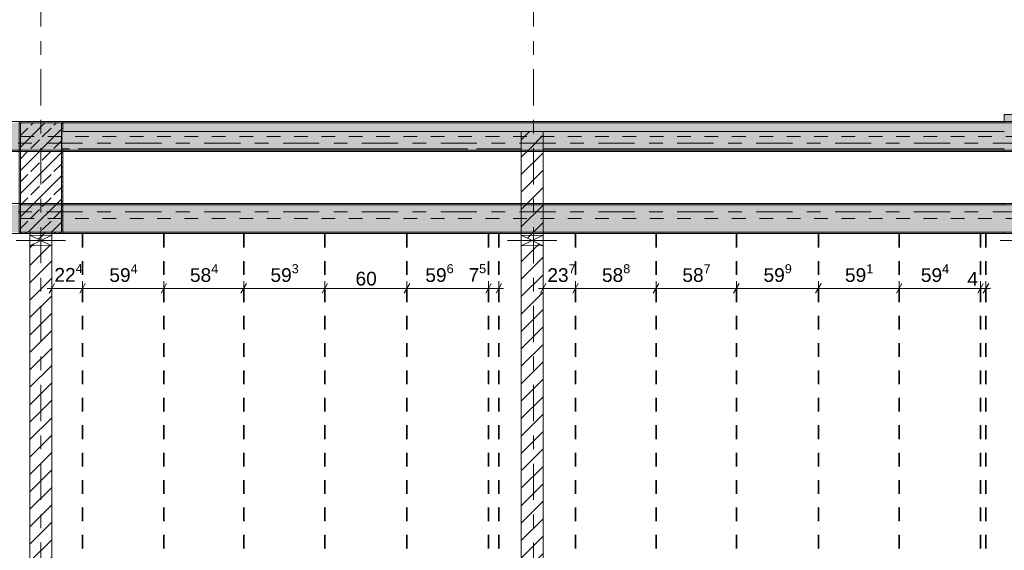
# Model space of a CAD drawing. Header units: metres. Extents: x -3.6 to 84.5, y -11 to 16.8.
# Tile 83 of 225: x 18.4 to 25.6, y 2.9 to 6.8. Entities that reach past the tile are written whole.
import ezdxf

# ---------------------------------------------------------------- set-up
doc = ezdxf.new("R2010")
doc.units = ezdxf.units.M
doc.header["$MEASUREMENT"] = 0
for name, pattern in [('Achse', [0.2, 0.1, -0.05, 0, -0.05]), ('Strichlinie doppelt', [0.546806, 0.264583, -0.105833, 0.070556, -0.105833]), ('Wipeout_Contour', [1, 0, -1])]:
    doc.linetypes.add(name, pattern=pattern)
for name, color, linetype in [('155 - Bemaßung_ Beschriftung.Ausbau - Deckenelemente', 7, 'Continuous'), ('451 - Universal.Achsen Raster', 7, 'Continuous'), ('605 - Struktur.Wand Innen', 7, 'Continuous'), ('607 - Struktur.Stütze', 7, 'Continuous'), ('608 - Struktur.Träger', 7, 'Continuous'), ('Abbruch_605 - Struktur.Wand Innen', 7, 'Continuous'), ('Neubau_605 - Struktur.Wand Innen', 7, 'Continuous')]:
    doc.layers.add(name, color=color, linetype=linetype)
doc.styles.add('ERSTELLTER_STIL_2', font='txt')
doc.linetypes.add('Abbruch 1', pattern='A,0,[1,2022.0244.A_L5A-PL04.08_iB_Deckenelemente 1.OG1.Shx,S=0.001984,R=0,X=0,Y=0],-0.25,0', length=0.25)
doc.dimstyles.new('ERSTELLTER_STIL__1', dxfattribs={"dimtxt": 0.1, "dimasz": 0.0532, "dimexe": 0.18, "dimexo": 0.0625, "dimgap": 0, "dimtad": 1, "dimtih": 1, "dimtoh": 1, "dimzin": 0, "dimdsep": 46, "dimtxsty": 'ERSTELLTER_STIL_2', "dimblk": 'ARROWHEAD_2', "dimblk1": 'ARROWHEAD_2', "dimblk2": 'ARROWHEAD_2', "dimcen": 0.09, "dimse1": 1, "dimse2": 1, "dimclrd": 7, "dimclre": 7, "dimclrt": 7, "dimazin": 0, "dimtfac": 1, "dimtdec": 4, "dimtmove": 0, "dimatfit": 3, "dimfxl": 1, "dimtolj": 1, "dimtzin": 0, "dimarcsym": 0})
doc.dimstyles.new('ERSTELLTER_STIL__2', dxfattribs={"dimtxt": 0.1, "dimasz": 0.0532, "dimexe": 0.18, "dimexo": 0.0625, "dimgap": 0, "dimtad": 1, "dimtih": 1, "dimtoh": 1, "dimzin": 0, "dimdsep": 46, "dimtxsty": 'ERSTELLTER_STIL_2', "dimblk": 'ARROWHEAD_2', "dimblk1": 'ARROWHEAD_2', "dimblk2": 'ARROWHEAD_2', "dimcen": 0.09, "dimse1": 1, "dimse2": 1, "dimclrd": 7, "dimclre": 7, "dimclrt": 7, "dimazin": 0, "dimtfac": 1, "dimtdec": 4, "dimtmove": 2, "dimatfit": 3, "dimfxl": 1, "dimtolj": 1, "dimtzin": 0, "dimarcsym": 0})
pattern_1 = [(45, (0, 0), (-0.08485281, 0.08485281), []), (45, (-0.04243, 0.04243), (-0.08485281, 0.08485281), [0.09, -0.03])]
pattern_2 = [(45, (0, 0), (-0.01767767, 0.01767767), [0, -0.025])]
pattern_3 = [(45, (0, 0), (-0.0636396, 0.0636396), [])]

# ---------------------------------------------------------------- blocks, each defined once
blk = doc.blocks.new('*D245')
at = {"layer": '155 - Bemaßung_ Beschriftung.Ausbau - Deckenelemente', "color": 7, "linetype": 'Continuous', "lineweight": 5}
for p, q in [((18.6302, 4.825), (18.5898, 4.755)), ((18.61, 4.7375), (18.61, 4.8425)), ((18.8542, 4.825), (18.8138, 4.755)), ((18.834, 4.7375), (18.834, 4.8425)), ((18.5758, 4.79), (18.61, 4.79)), ((18.61, 4.79), (18.834, 4.79))]:
    blk.add_line(p, q, dxfattribs=at)
at = {"layer": '155 - Bemaßung_ Beschriftung.Ausbau - Deckenelemente', "color": 7, "lineweight": 5, "insert": (18.6287, 4.81), "char_height": 0.1, "attachment_point": 7, "style": 'ERSTELLTER_STIL_2'}
blk.add_mtext('\\A1;{\\pql;\\fArial|b0|i0|c0|p38;22\\fArial|b0|i0|c0|p38;\\A1{\\H.66x;\\S4^  ;}}', dxfattribs=at)
blk = doc.blocks.new('ARROWHEAD_2')
at = {"color": 0, "linetype": 'Continuous', "lineweight": 0}
for p, q in [((0, 0), (-1, 0)), ((-0.38, -0.66), (0.38, 0.66))]:
    blk.add_line(p, q, dxfattribs=at)
blk = doc.blocks.new('*D246')
at = {"layer": '155 - Bemaßung_ Beschriftung.Ausbau - Deckenelemente', "color": 7, "linetype": 'Continuous', "lineweight": 5}
for p, q in [((18.8542, 4.825), (18.8138, 4.755)), ((18.834, 4.7375), (18.834, 4.8425)), ((19.4482, 4.825), (19.4078, 4.755)), ((19.428, 4.7375), (19.428, 4.8425)), ((18.834, 4.79), (19.428, 4.79))]:
    blk.add_line(p, q, dxfattribs=at)
at = {"layer": '155 - Bemaßung_ Beschriftung.Ausbau - Deckenelemente', "color": 7, "lineweight": 5, "insert": (19.0301, 4.8083), "char_height": 0.1, "attachment_point": 7, "style": 'ERSTELLTER_STIL_2'}
blk.add_mtext('\\A1;{\\pql;\\fArial|b0|i0|c0|p38;59\\fArial|b0|i0|c0|p38;\\A1{\\H.66x;\\S4^  ;}}', dxfattribs=at)
blk = doc.blocks.new('*D247')
at = {"layer": '155 - Bemaßung_ Beschriftung.Ausbau - Deckenelemente', "color": 7, "linetype": 'Continuous', "lineweight": 5}
for p, q in [((19.4482, 4.825), (19.4078, 4.755)), ((19.428, 4.7375), (19.428, 4.8425)), ((20.0322, 4.825), (19.9918, 4.755)), ((20.012, 4.7375), (20.012, 4.8425)), ((19.428, 4.79), (20.012, 4.79))]:
    blk.add_line(p, q, dxfattribs=at)
at = {"layer": '155 - Bemaßung_ Beschriftung.Ausbau - Deckenelemente', "color": 7, "lineweight": 5, "insert": (19.6191, 4.8083), "char_height": 0.1, "attachment_point": 7, "style": 'ERSTELLTER_STIL_2'}
blk.add_mtext('\\A1;{\\pql;\\fArial|b0|i0|c0|p38;58\\fArial|b0|i0|c0|p38;\\A1{\\H.66x;\\S4^  ;}}', dxfattribs=at)
blk = doc.blocks.new('*D248')
at = {"layer": '155 - Bemaßung_ Beschriftung.Ausbau - Deckenelemente', "color": 7, "linetype": 'Continuous', "lineweight": 5}
for p, q in [((20.0322, 4.825), (19.9918, 4.755)), ((20.012, 4.7375), (20.012, 4.8425)), ((20.6252, 4.825), (20.5848, 4.755)), ((20.605, 4.7375), (20.605, 4.8425)), ((20.012, 4.79), (20.605, 4.79))]:
    blk.add_line(p, q, dxfattribs=at)
at = {"layer": '155 - Bemaßung_ Beschriftung.Ausbau - Deckenelemente', "color": 7, "lineweight": 5, "insert": (20.2076, 4.8083), "char_height": 0.1, "attachment_point": 7, "style": 'ERSTELLTER_STIL_2'}
blk.add_mtext('\\A1;{\\pql;\\fArial|b0|i0|c0|p38;59\\fArial|b0|i0|c0|p38;\\A1{\\H.66x;\\S3^  ;}}', dxfattribs=at)
blk = doc.blocks.new('*D249')
at = {"layer": '155 - Bemaßung_ Beschriftung.Ausbau - Deckenelemente', "color": 7, "linetype": 'Continuous', "lineweight": 5}
for p, q in [((20.6252, 4.825), (20.5848, 4.755)), ((20.605, 4.7375), (20.605, 4.8425)), ((21.2252, 4.825), (21.1848, 4.755)), ((21.205, 4.7375), (21.205, 4.8425)), ((20.605, 4.79), (21.205, 4.79))]:
    blk.add_line(p, q, dxfattribs=at)
at = {"layer": '155 - Bemaßung_ Beschriftung.Ausbau - Deckenelemente', "color": 7, "lineweight": 5, "insert": (20.8291, 4.81), "char_height": 0.1, "attachment_point": 7, "style": 'ERSTELLTER_STIL_2'}
blk.add_mtext('\\A1;{\\pql;\\fArial|b0|i0|c0|p38;60}', dxfattribs=at)
blk = doc.blocks.new('*D250')
at = {"layer": '155 - Bemaßung_ Beschriftung.Ausbau - Deckenelemente', "color": 7, "linetype": 'Continuous', "lineweight": 5}
for p, q in [((21.2252, 4.825), (21.1848, 4.755)), ((21.205, 4.7375), (21.205, 4.8425)), ((21.8212, 4.825), (21.7808, 4.755)), ((21.801, 4.7375), (21.801, 4.8425)), ((21.205, 4.79), (21.801, 4.79))]:
    blk.add_line(p, q, dxfattribs=at)
at = {"layer": '155 - Bemaßung_ Beschriftung.Ausbau - Deckenelemente', "color": 7, "lineweight": 5, "char_height": 0.1, "attachment_point": 7, "style": 'ERSTELLTER_STIL_2'}
for s, insert in [('\\A1;{\\pql;\\fArial|b0|i0|c0|p38;59\\fArial|b0|i0|c0|p38;\\A1{\\H.66x;\\S6^  ;}}', (21.3391, 4.8083)), ('\\A1;{\\pql;\\fArial|b0|i0|c0|p38;7\\fArial|b0|i0|c0|p38;\\A1{\\H.66x;\\S5^  ;}}', (21.6548, 4.8089))]:
    blk.add_mtext(s, dxfattribs=dict(at, insert=insert))
blk = doc.blocks.new('*D251')
at = {"layer": '155 - Bemaßung_ Beschriftung.Ausbau - Deckenelemente', "color": 7, "linetype": 'Continuous', "lineweight": 5}
for p, q in [((21.8212, 4.825), (21.7808, 4.755)), ((21.801, 4.7375), (21.801, 4.8425)), ((21.8558, 4.755), (21.8962, 4.825)), ((21.876, 4.7375), (21.876, 4.8425)), ((21.801, 4.79), (21.876, 4.79)), ((21.876, 4.79), (21.9102, 4.79))]:
    blk.add_line(p, q, dxfattribs=at)
blk = doc.blocks.new('*D252')
at = {"layer": '155 - Bemaßung_ Beschriftung.Ausbau - Deckenelemente', "color": 7, "linetype": 'Continuous', "lineweight": 5}
for p, q in [((22.2202, 4.825), (22.1798, 4.755)), ((22.2, 4.7375), (22.2, 4.8425)), ((22.4572, 4.825), (22.4168, 4.755)), ((22.437, 4.7375), (22.437, 4.8425)), ((22.1657, 4.79), (22.2, 4.79)), ((22.2, 4.79), (22.437, 4.79))]:
    blk.add_line(p, q, dxfattribs=at)
at = {"layer": '155 - Bemaßung_ Beschriftung.Ausbau - Deckenelemente', "color": 7, "lineweight": 5, "insert": (22.2307, 4.8083), "char_height": 0.1, "attachment_point": 7, "style": 'ERSTELLTER_STIL_2'}
blk.add_mtext('\\A1;{\\pql;\\fArial|b0|i0|c0|p38;23\\fArial|b0|i0|c0|p38;\\A1{\\H.66x;\\S7^  ;}}', dxfattribs=at)
blk = doc.blocks.new('*D253')
at = {"layer": '155 - Bemaßung_ Beschriftung.Ausbau - Deckenelemente', "color": 7, "linetype": 'Continuous', "lineweight": 5}
for p, q in [((22.4572, 4.825), (22.4168, 4.755)), ((22.437, 4.7375), (22.437, 4.8425)), ((23.0452, 4.825), (23.0048, 4.755)), ((23.025, 4.7375), (23.025, 4.8425)), ((22.437, 4.79), (23.025, 4.79))]:
    blk.add_line(p, q, dxfattribs=at)
at = {"layer": '155 - Bemaßung_ Beschriftung.Ausbau - Deckenelemente', "color": 7, "lineweight": 5, "insert": (22.63, 4.8083), "char_height": 0.1, "attachment_point": 7, "style": 'ERSTELLTER_STIL_2'}
blk.add_mtext('\\A1;{\\pql;\\fArial|b0|i0|c0|p38;58\\fArial|b0|i0|c0|p38;\\A1{\\H.66x;\\S8^  ;}}', dxfattribs=at)
blk = doc.blocks.new('*D254')
at = {"layer": '155 - Bemaßung_ Beschriftung.Ausbau - Deckenelemente', "color": 7, "linetype": 'Continuous', "lineweight": 5}
for p, q in [((23.0452, 4.825), (23.0048, 4.755)), ((23.025, 4.7375), (23.025, 4.8425)), ((23.6322, 4.825), (23.5918, 4.755)), ((23.612, 4.7375), (23.612, 4.8425)), ((23.025, 4.79), (23.612, 4.79))]:
    blk.add_line(p, q, dxfattribs=at)
at = {"layer": '155 - Bemaßung_ Beschriftung.Ausbau - Deckenelemente', "color": 7, "lineweight": 5, "insert": (23.2175, 4.8083), "char_height": 0.1, "attachment_point": 7, "style": 'ERSTELLTER_STIL_2'}
blk.add_mtext('\\A1;{\\pql;\\fArial|b0|i0|c0|p38;58\\fArial|b0|i0|c0|p38;\\A1{\\H.66x;\\S7^  ;}}', dxfattribs=at)
blk = doc.blocks.new('*D255')
at = {"layer": '155 - Bemaßung_ Beschriftung.Ausbau - Deckenelemente', "color": 7, "linetype": 'Continuous', "lineweight": 5}
for p, q in [((23.6322, 4.825), (23.5918, 4.755)), ((23.612, 4.7375), (23.612, 4.8425)), ((24.2312, 4.825), (24.1908, 4.755)), ((24.211, 4.7375), (24.211, 4.8425)), ((23.612, 4.79), (24.211, 4.79))]:
    blk.add_line(p, q, dxfattribs=at)
at = {"layer": '155 - Bemaßung_ Beschriftung.Ausbau - Deckenelemente', "color": 7, "lineweight": 5, "insert": (23.8105, 4.8083), "char_height": 0.1, "attachment_point": 7, "style": 'ERSTELLTER_STIL_2'}
blk.add_mtext('\\A1;{\\pql;\\fArial|b0|i0|c0|p38;59\\fArial|b0|i0|c0|p38;\\A1{\\H.66x;\\S9^  ;}}', dxfattribs=at)
blk = doc.blocks.new('*D256')
at = {"layer": '155 - Bemaßung_ Beschriftung.Ausbau - Deckenelemente', "color": 7, "linetype": 'Continuous', "lineweight": 5}
for p, q in [((24.2312, 4.825), (24.1908, 4.755)), ((24.211, 4.7375), (24.211, 4.8425)), ((24.8222, 4.825), (24.7818, 4.755)), ((24.802, 4.7375), (24.802, 4.8425)), ((24.211, 4.79), (24.802, 4.79))]:
    blk.add_line(p, q, dxfattribs=at)
at = {"layer": '155 - Bemaßung_ Beschriftung.Ausbau - Deckenelemente', "color": 7, "lineweight": 5, "insert": (24.4055, 4.8083), "char_height": 0.1, "attachment_point": 7, "style": 'ERSTELLTER_STIL_2'}
blk.add_mtext('\\A1;{\\pql;\\fArial|b0|i0|c0|p38;59\\fArial|b0|i0|c0|p38;\\A1{\\H.66x;\\S1^  ;}}', dxfattribs=at)
blk = doc.blocks.new('*D257')
at = {"layer": '155 - Bemaßung_ Beschriftung.Ausbau - Deckenelemente', "color": 7, "linetype": 'Continuous', "lineweight": 5}
for p, q in [((24.8222, 4.825), (24.7818, 4.755)), ((24.802, 4.7375), (24.802, 4.8425)), ((25.3758, 4.755), (25.4162, 4.825)), ((25.396, 4.7375), (25.396, 4.8425)), ((24.802, 4.79), (25.396, 4.79))]:
    blk.add_line(p, q, dxfattribs=at)
at = {"layer": '155 - Bemaßung_ Beschriftung.Ausbau - Deckenelemente', "color": 7, "lineweight": 5, "char_height": 0.1, "attachment_point": 7, "style": 'ERSTELLTER_STIL_2'}
for s, insert in [('\\A1;{\\pql;\\fArial|b0|i0|c0|p38;59\\fArial|b0|i0|c0|p38;\\A1{\\H.66x;\\S4^  ;}}', (24.9601, 4.8083)), ('\\A1;{\\pql;\\fArial|b0|i0|c0|p38;4}', (25.2999, 4.81))]:
    blk.add_mtext(s, dxfattribs=dict(at, insert=insert))
blk = doc.blocks.new('*D258')
at = {"layer": '155 - Bemaßung_ Beschriftung.Ausbau - Deckenelemente', "color": 7, "linetype": 'Continuous', "lineweight": 5}
for p, q in [((25.3758, 4.755), (25.4162, 4.825)), ((25.396, 4.7375), (25.396, 4.8425)), ((25.4562, 4.825), (25.4158, 4.755)), ((25.436, 4.7375), (25.436, 4.8425)), ((25.396, 4.79), (25.436, 4.79)), ((25.436, 4.79), (25.4702, 4.79))]:
    blk.add_line(p, q, dxfattribs=at)

msp = doc.modelspace()

# ---------------------------------------------------------------- hatches: boundary and pattern name
at = {"layer": '607 - Struktur.Stütze', "linetype": 'Continuous', "lineweight": 0, "true_color": 0x000000}
h = msp.add_hatch(dxfattribs=at)
h.set_pattern_fill('Gips_0001', color=18, style=0, pattern_type=2)
h.set_pattern_definition(pattern_2)
h.paths.add_polyline_path([(18.37, 6.01), (18.37, 5.19), (18.45, 5.19), (18.45, 5.2), (18.38, 5.2), (18.38, 6), (18.68, 6), (18.68, 5.2), (18.61, 5.2), (18.61, 5.19), (18.69, 5.19), (18.69, 6.01)])
h = msp.add_hatch(dxfattribs=at)
h.set_pattern_fill('Beton__Stahlbeton_0001', color=18, style=0, pattern_type=2)
h.set_pattern_definition(pattern_1)
h.paths.add_polyline_path([(18.38, 5.2), (18.68, 5.2), (18.68, 6), (18.38, 6)])
at = {"layer": '608 - Struktur.Träger', "linetype": 'Continuous', "lineweight": 0, "true_color": 0x000000}
h = msp.add_hatch(dxfattribs=at)
h.set_pattern_fill('Gips_0001', color=18, style=0, pattern_type=2)
h.set_pattern_definition(pattern_2)
h.paths.add_polyline_path([(18.69, 6.01), (18.69, 6), (25.57, 6), (25.57, 6.01)])
at = {"layer": 'Abbruch_605 - Struktur.Wand Innen', "linetype": 'Continuous', "lineweight": 0, "true_color": 0x000000}
h = msp.add_hatch(dxfattribs=at)
h.set_pattern_fill('Holz__Sperrholz_2_0001', color=18, style=0, pattern_type=2)
h.set_pattern_definition([(0, (0, 0), (0, 0.065), []), (45, (0, 0), (-0.13, 0.13), [0.0919239, -0.0919239]), (45, (0.065, 0), (-0.13, 0.13), [0.0919239, -0.0919239]), (45, (0.13, 0), (-0.13, 0.13), [0.0919239, -0.0919239]), (45, (0.195, 0), (-0.13, 0.13), [0.0919239, -0.0919239]), (315, (0, 0), (0.13, 0.13), [0.0919239, -0.0919239]), (315, (0.065, 0), (0.13, 0.13), [0.0919239, -0.0919239]), (315, (0.13, 0), (0.13, 0.13), [0.0919239, -0.0919239]), (315, (0.195, 0), (0.13, 0.13), [0.0919239, -0.0919239])])
h.paths.add_polyline_path([(33.09, 6.06), (25.57, 6.06), (25.57, 6.01), (33.09, 6.01)])
h = msp.add_hatch(dxfattribs=at)
h.set_pattern_fill('MW_Ziegel_0001', color=18, style=0, pattern_type=2)
h.set_pattern_definition(pattern_3)
h.paths.add_polyline_path([(18.45, 5.18), (18.53, 5.14), (18.61, 5.18)])
h = msp.add_hatch(dxfattribs=at)
h.set_pattern_fill('MW_Ziegel_0001', color=18, style=0, pattern_type=2)
h.set_pattern_definition(pattern_3)
h.paths.add_polyline_path([(18.45, 5.1), (18.61, 5.1), (18.53, 5.14)])
h = msp.add_hatch(dxfattribs=at)
h.set_pattern_fill('MW_Ziegel_0001', color=18, style=0, pattern_type=2)
h.set_pattern_definition(pattern_3)
h.paths.add_polyline_path([(22.04, 5.18), (22.12, 5.14), (22.2, 5.18)])
h = msp.add_hatch(dxfattribs=at)
h.set_pattern_fill('MW_Ziegel_0001', color=18, style=0, pattern_type=2)
h.set_pattern_definition(pattern_3)
h.paths.add_polyline_path([(22.04, 5.1), (22.2, 5.1), (22.12, 5.14)])

# ---------------------------------------------------------------- linework, layer by layer
at = {"layer": '155 - Bemaßung_ Beschriftung.Ausbau - Deckenelemente', "color": 7, "linetype": 'Achse', "lineweight": 35}
for p, q in [((18.834, 5.19), (18.834, 0.71)), ((19.428, 5.19), (19.428, 0.71)), ((20.012, 5.19), (20.012, 0.71)), ((20.605, 5.19), (20.605, 0.71)), ((21.205, 5.19), (21.205, 0.71)), ((21.801, 5.19), (21.801, 0.71)), ((21.876, 5.19), (21.876, 0.71)), ((22.437, 5.19), (22.437, 0.71)), ((23.025, 5.19), (23.025, 0.71)), ((23.612, 5.19), (23.612, 0.71)), ((24.211, 5.19), (24.211, 0.71)), ((24.802, 5.19), (24.802, 0.71)), ((25.396, 5.19), (25.396, 0.71)), ((25.436, 5.19), (25.436, 0.71))]:
    msp.add_line(p, q, dxfattribs=at)
at = {"layer": '607 - Struktur.Stütze', "color": 7, "linetype": 'Continuous', "lineweight": 5, "flags": 128}
msp.add_lwpolyline([(18.61, 5.19), (18.69, 5.19), (18.69, 6.01), (18.37, 6.01), (18.37, 5.19), (18.45, 5.19)], dxfattribs=at)
at = {"layer": '607 - Struktur.Stütze', "color": 7, "linetype": 'Continuous', "lineweight": 13, "flags": 128}
msp.add_lwpolyline([(18.38, 5.2), (18.68, 5.2), (18.68, 6), (18.38, 6)], close=True, dxfattribs=at)
at = {"layer": '608 - Struktur.Träger', "color": 7, "linetype": 'Continuous', "lineweight": 13}
for p, q in [((0.38, 6.01), (61.88, 6.01)), ((18.69, 6), (18.37, 6)), ((25.57, 6), (18.69, 6)), ((25.89, 6), (25.57, 6)), ((18.69, 5.4), (18.37, 5.4)), ((25.89, 5.4), (25.57, 5.4))]:
    msp.add_line(p, q, dxfattribs=at)
at = {"layer": '608 - Struktur.Träger', "color": 7, "linetype": 'Continuous', "lineweight": 5}
for p, q in [((18.69, 6.01), (18.69, 6)), ((25.57, 6.01), (18.69, 6.01)), ((25.57, 6.01), (25.57, 6)), ((18.69, 5.41), (18.69, 5.4)), ((25.57, 5.41), (25.57, 5.4)), ((18.69, 5.2), (18.69, 5.19)), ((25.57, 5.2), (25.57, 5.19))]:
    msp.add_line(p, q, dxfattribs=at)
at = {"layer": 'Abbruch_605 - Struktur.Wand Innen', "color": 160, "linetype": 'Abbruch 1', "lineweight": 5, "true_color": 0x3232ff}
for p, q in [((18.35, 5.14), (18.71, 5.14)), ((18.35, 5.14), (18.71, 5.14)), ((21.94, 5.14), (22.3, 5.14)), ((21.94, 5.14), (22.3, 5.14)), ((25.54, 5.14), (25.88, 5.14)), ((25.54, 5.14), (25.88, 5.14))]:
    msp.add_line(p, q, dxfattribs=at)
at = {"layer": 'Abbruch_605 - Struktur.Wand Innen', "color": 7, "linetype": 'Abbruch 1', "lineweight": 18}
for p, q in [((18.61, 5.18), (18.45, 5.18)), ((22.2, 5.18), (22.04, 5.18)), ((18.45, 5.1), (18.61, 5.1)), ((22.04, 5.1), (22.2, 5.1))]:
    msp.add_line(p, q, dxfattribs=at)
at = {"layer": 'Abbruch_605 - Struktur.Wand Innen', "color": 7, "linetype": 'Abbruch 1', "lineweight": 18, "flags": 128}
for points in [[(33.09, 6.06), (25.57, 6.06)], [(25.57, 6.06), (25.57, 6.01)], [(25.57, 6.01), (33.09, 6.01)], [(18.45, 5.18), (18.45, 5.1)], [(18.61, 5.1), (18.61, 5.18)], [(22.04, 5.18), (22.04, 5.1)], [(22.2, 5.1), (22.2, 5.18)]]:
    msp.add_lwpolyline(points, dxfattribs=at)
at = {"layer": 'Neubau_605 - Struktur.Wand Innen', "color": 1, "linetype": 'Continuous', "lineweight": 9}
for p, q in [((18.45, 5.1), (18.61, 5.18)), ((18.45, 5.18), (18.61, 5.1)), ((22.04, 5.1), (22.2, 5.18)), ((22.04, 5.18), (22.2, 5.1))]:
    msp.add_line(p, q, dxfattribs=at)

# ---------------------------------------------------------------- dimensions: what is measured, and where the dimension line sits
at = {"layer": '155 - Bemaßung_ Beschriftung.Ausbau - Deckenelemente', "color": 7, "linetype": 'Continuous', "lineweight": 5}
for base, p1, p2, picture, middle in [((19.428, 4.79), (18.834, 5.19), (19.428, 5.19), '*D246', (19.2414, 4.86)), ((20.012, 4.79), (19.428, 5.19), (20.012, 5.19), '*D247', (19.8304, 4.86)), ((20.605, 4.79), (20.012, 5.19), (20.605, 5.19), '*D248', (20.4189, 4.86)), ((21.205, 4.79), (20.605, 5.19), (21.205, 5.19), '*D249', (20.9053, 4.86)), ((21.8759889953, 4.7899822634), (21.8009889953, 5.1899822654), (21.8759889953, 5.1899822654), '*D251', (21.827964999, 4.8599822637)), ((23.025, 4.79), (22.437, 5.19), (23.025, 5.19), '*D253', (22.8413, 4.86)), ((23.612, 4.79), (23.025, 5.19), (23.612, 5.19), '*D254', (23.4288, 4.86)), ((24.211, 4.79), (23.612, 5.19), (24.211, 5.19), '*D255', (24.0218, 4.86)), ((24.802, 4.79), (24.211, 5.19), (24.802, 5.19), '*D256', (24.6168, 4.86)), ((25.396, 4.79), (24.802, 5.19), (25.396, 5.19), '*D257', (25.1714, 4.86)), ((25.436, 4.79), (25.396, 5.19), (25.436, 5.19), '*D258', (25.338, 4.86))]:
    dim = msp.add_linear_dim(base=base, p1=p1, p2=p2, dimstyle='ERSTELLTER_STIL__1', dxfattribs=at)
    dim.commit()
    dim.dimension.update_dxf_attribs({"geometry": picture, "text_midpoint": middle, "dimtype": 160})

# ---------------------------------------------------------------- wipeouts: each hides what was drawn before it
at = {"color": 254, "linetype": 'Wipeout_Contour', "lineweight": 0, "ltscale": 84.996019}
msp.add_wipeout([(18.8025, 5.81), (22.04, 5.81), (22.04, 5.935), (18.8025, 5.935)], dxfattribs=at).dxf.layer = '605 - Struktur.Wand Innen'
at = {"color": 254, "linetype": 'Wipeout_Contour', "lineweight": 0, "ltscale": 98.386098}
msp.add_wipeout([(22.2, 5.81), (25.57, 5.81), (25.57, 5.935), (22.2, 5.935)], dxfattribs=at).dxf.layer = '605 - Struktur.Wand Innen'

# ---------------------------------------------------------------- next in the draw order: linework, layer by layer
at = {"layer": '605 - Struktur.Wand Innen', "color": 7, "linetype": 'Continuous', "lineweight": 18}
for p, q in [((22.04, 5.935), (22.04, 5.81)), ((22.2, 5.81), (22.2, 5.935))]:
    msp.add_line(p, q, dxfattribs=at)
at = {"layer": '605 - Struktur.Wand Innen', "color": 7, "linetype": 'Continuous', "lineweight": 13, "flags": 128}
for points in [[(18.8025, 5.81), (21.65, 5.81)], [(21.7125, 5.81), (22.04, 5.81)], [(22.2, 5.81), (25.57, 5.81)]]:
    msp.add_lwpolyline(points, dxfattribs=at)
at = {"layer": '608 - Struktur.Träger', "color": 7, "linetype": 'Continuous', "lineweight": 5}
msp.add_line((25.57, 5.8), (25.57, 5.79), dxfattribs=at)

# ---------------------------------------------------------------- next in the draw order: wipeouts: each hides what was drawn before it
at = {"color": 254, "linetype": 'Wipeout_Contour', "lineweight": 0, "ltscale": 78.482182}
msp.add_wipeout([(18.69, 5.81), (18.74, 5.81), (18.74, 5.935), (18.69, 5.935)], dxfattribs=at).dxf.layer = '605 - Struktur.Wand Innen'
at = {"color": 254, "linetype": 'Wipeout_Contour', "lineweight": 0, "ltscale": 76.995968}
msp.add_wipeout([(18.61, 5.2), (18.45, 5.2), (18.45, 5.18), (18.61, 5.18)], dxfattribs=at).dxf.layer = '605 - Struktur.Wand Innen'
at = {"color": 254, "linetype": 'Wipeout_Contour', "lineweight": 0, "ltscale": 75.514711}
msp.add_wipeout([(18.61, 5.1), (18.45, 5.1), (18.45, 0.7), (18.61, 0.7)], dxfattribs=at).dxf.layer = '605 - Struktur.Wand Innen'
at = {"color": 254, "linetype": 'Wipeout_Contour', "lineweight": 0, "ltscale": 89.659123}
msp.add_wipeout([(22.2, 5.1), (22.04, 5.1), (22.04, 0.7), (22.2, 0.7)], dxfattribs=at).dxf.layer = '605 - Struktur.Wand Innen'

# ---------------------------------------------------------------- next in the draw order: hatches: boundary and pattern name
at = {"layer": '605 - Struktur.Wand Innen', "linetype": 'Continuous', "lineweight": 0, "true_color": 0x000000}
h = msp.add_hatch(dxfattribs=at)
h.set_pattern_fill('MW_Ziegel_0001', color=18, style=0, pattern_type=2)
h.set_pattern_definition(pattern_3)
h.paths.add_polyline_path([(18.61, 5.2), (18.45, 5.2), (18.45, 5.18), (18.61, 5.18)])
h = msp.add_hatch(dxfattribs=at)
h.set_pattern_fill('MW_Ziegel_0001', color=18, style=0, pattern_type=2)
h.set_pattern_definition(pattern_3)
h.paths.add_polyline_path([(18.61, 5.1), (18.45, 5.1), (18.45, 0.7), (18.61, 0.7)])
h = msp.add_hatch(dxfattribs=at)
h.set_pattern_fill('MW_Ziegel_0001', color=18, style=0, pattern_type=2)
h.set_pattern_definition(pattern_3)
h.paths.add_polyline_path([(22.2, 5.1), (22.04, 5.1), (22.04, 0.7), (22.2, 0.7)])

# ---------------------------------------------------------------- next in the draw order: linework, layer by layer
at = {"layer": '451 - Universal.Achsen Raster', "color": 160, "linetype": 'Strichlinie doppelt', "lineweight": 9, "true_color": 0x3232ff}
msp.add_line((18.53, -10.585), (18.53, 16.355), dxfattribs=at)
at = {"layer": '605 - Struktur.Wand Innen', "color": 7, "linetype": 'Continuous', "lineweight": 13, "flags": 128}
for points in [[(25.57, 5.935), (18.69, 5.935)], [(18.69, 5.81), (18.74, 5.81)]]:
    msp.add_lwpolyline(points, dxfattribs=at)
at = {"layer": '605 - Struktur.Wand Innen', "color": 7, "linetype": 'Continuous', "lineweight": 18, "flags": 128}
for points in [[(18.45, 5.2), (18.45, 5.18)], [(18.61, 5.18), (18.61, 5.2)], [(18.45, 5.1), (18.45, 0.7)], [(18.61, 0.7), (18.61, 5.1)], [(22.04, 5.1), (22.04, 0.7)], [(22.2, 0.7), (22.2, 5.1)]]:
    msp.add_lwpolyline(points, dxfattribs=at)
at = {"layer": '608 - Struktur.Träger', "color": 7, "linetype": 'Continuous', "lineweight": 5}
msp.add_line((18.69, 5.8), (18.69, 5.79), dxfattribs=at)

# ---------------------------------------------------------------- next in the draw order: dimensions: what is measured, and where the dimension line sits
at = {"layer": '155 - Bemaßung_ Beschriftung.Ausbau - Deckenelemente', "color": 7, "linetype": 'Continuous', "lineweight": 5}
dim = msp.add_linear_dim(base=(18.834, 4.79), p1=(18.61, 2.95), p2=(18.834, 5.19), dimstyle='ERSTELLTER_STIL__2', dxfattribs=at)
dim.commit()
dim.dimension.update_dxf_attribs({"geometry": '*D245', "text_midpoint": (18.84, 4.86), "dimtype": 160})

# ---------------------------------------------------------------- next in the draw order: wipeouts: each hides what was drawn before it
at = {"color": 254, "linetype": 'Wipeout_Contour', "lineweight": 0, "ltscale": 91.564043}
msp.add_wipeout([(22.04, 5.935), (22.04, 5.81), (22.2, 5.81), (22.2, 5.935)], dxfattribs=at).dxf.layer = '605 - Struktur.Wand Innen'

# ---------------------------------------------------------------- next in the draw order: hatches: boundary and pattern name
at = {"layer": '605 - Struktur.Wand Innen', "linetype": 'Continuous', "lineweight": 0, "true_color": 0x000000}
h = msp.add_hatch(dxfattribs=at)
h.set_pattern_fill('MW_Ziegel_0001', color=18, style=0, pattern_type=2)
h.set_pattern_definition(pattern_3)
h.paths.add_polyline_path([(22.04, 5.935), (22.04, 5.81), (22.2, 5.81), (22.2, 5.935)])

# ---------------------------------------------------------------- next in the draw order: linework, layer by layer
at = {"layer": '451 - Universal.Achsen Raster', "color": 160, "linetype": 'Strichlinie doppelt', "lineweight": 9, "true_color": 0x3232ff}
msp.add_line((64.935, 5.85), (-3.175, 5.85), dxfattribs=at)
at = {"layer": '605 - Struktur.Wand Innen', "color": 7, "linetype": 'Continuous', "lineweight": 13}
msp.add_line((22.2, 5.935), (22.04, 5.935), dxfattribs=at)
at = {"layer": '608 - Struktur.Träger', "color": 7, "linetype": 'Achse', "lineweight": 9}
msp.add_line((0.38, 5.9), (61.88, 5.9), dxfattribs=at)

# ---------------------------------------------------------------- next in the draw order: wipeouts: each hides what was drawn before it
at = {"color": 254, "linetype": 'Wipeout_Contour', "lineweight": 0, "ltscale": 91.191216}
msp.add_wipeout([(22.2, 5.81), (22.04, 5.81), (22.04, 5.18), (22.2, 5.18)], dxfattribs=at).dxf.layer = '605 - Struktur.Wand Innen'

# ---------------------------------------------------------------- next in the draw order: hatches: boundary and pattern name
at = {"layer": '605 - Struktur.Wand Innen', "linetype": 'Continuous', "lineweight": 0, "true_color": 0x000000}
h = msp.add_hatch(dxfattribs=at)
h.set_pattern_fill('MW_Ziegel_0001', color=18, style=0, pattern_type=2)
h.set_pattern_definition(pattern_3)
h.paths.add_polyline_path([(22.2, 5.81), (22.04, 5.81), (22.04, 5.18), (22.2, 5.18)])
at = {"layer": '608 - Struktur.Träger', "linetype": 'Continuous', "lineweight": 0, "true_color": 0x000000}
h = msp.add_hatch(dxfattribs=at)
h.set_pattern_fill('Beton__Stahlbeton_0001', color=18, style=0, pattern_type=2)
h.set_pattern_definition(pattern_1)
h.paths.add_polyline_path([(0.69, 6), (0.38, 6), (0.38, 5.8), (0.69, 5.8), (7.57, 5.8), (7.89, 5.8), (11.17, 5.8), (11.49, 5.8), (14.86, 5.8), (15.02, 5.8), (18.37, 5.8), (18.69, 5.8), (22.04, 5.8), (22.2, 5.8), (25.57, 5.8), (25.89, 5.8), (32.77, 5.8), (33.09, 5.8), (36.46, 5.8), (36.6, 5.8), (39.97, 5.8), (40.29, 5.8), (47.17, 5.8), (47.49, 5.8), (54.37, 5.8), (54.69, 5.8), (58.06, 5.8), (58.195, 5.8), (61.57, 5.8), (61.88, 5.8), (61.88, 6), (61.57, 6), (54.69, 6), (54.37, 6), (50.9225, 6), (50.8575, 6), (47.49, 6), (47.17, 6), (40.29, 6), (39.97, 6), (33.09, 6), (32.77, 6), (25.89, 6), (25.57, 6), (18.69, 6), (18.37, 6), (11.49, 6), (11.17, 6), (7.89, 6), (7.57, 6)])
h = msp.add_hatch(dxfattribs=at)
h.set_pattern_fill('Gips_0001', color=18, style=0, pattern_type=2)
h.set_pattern_definition(pattern_2)
h.paths.add_polyline_path([(18.69, 5.79), (22.04, 5.79), (22.04, 5.8), (18.69, 5.8)])
h = msp.add_hatch(dxfattribs=at)
h.set_pattern_fill('Gips_0001', color=18, style=0, pattern_type=2)
h.set_pattern_definition(pattern_2)
h.paths.add_polyline_path([(22.2, 5.8), (22.2, 5.79), (25.57, 5.79), (25.57, 5.8)])
h = msp.add_hatch(dxfattribs=at)
h.set_pattern_fill('Beton__Stahlbeton_0001', color=18, style=0, pattern_type=2)
h.set_pattern_definition(pattern_1)
h.paths.add_polyline_path([(0.69, 5.4), (0.38, 5.4), (0.38, 5.2), (0.69, 5.2), (7.57, 5.2), (7.89, 5.2), (11.17, 5.2), (11.49, 5.2), (14.86, 5.2), (15.02, 5.2), (18.37, 5.2), (18.69, 5.2), (22.04, 5.2), (22.2, 5.2), (25.57, 5.2), (25.89, 5.2), (29.26, 5.2), (29.42, 5.2), (32.77, 5.2), (33.09, 5.2), (36.46, 5.2), (36.6, 5.2), (39.97, 5.2), (40.29, 5.2), (47.16, 5.2), (47.49, 5.2), (54.37, 5.2), (54.69, 5.2), (58.06, 5.2), (58.195, 5.2), (61.57, 5.2), (61.88, 5.2), (61.88, 5.4), (61.57, 5.4), (58.195, 5.4), (58.06, 5.4), (54.69, 5.4), (54.37, 5.4), (47.49, 5.4), (47.17, 5.4), (40.29, 5.4), (39.97, 5.4), (36.6, 5.4), (36.46, 5.4), (33.09, 5.4), (32.77, 5.4), (29.42, 5.4), (29.26, 5.4), (25.89, 5.4), (25.57, 5.4), (22.2, 5.4), (22.04, 5.4), (18.69, 5.4), (18.37, 5.4), (15.02, 5.4), (14.86, 5.4), (11.49, 5.4), (11.17, 5.4), (7.89, 5.4), (7.57, 5.4)])
h = msp.add_hatch(dxfattribs=at)
h.set_pattern_fill('Gips_0001', color=18, style=0, pattern_type=2)
h.set_pattern_definition(pattern_2)
h.paths.add_polyline_path([(22.04, 5.41), (18.69, 5.41), (18.69, 5.4), (22.04, 5.4)])
h = msp.add_hatch(dxfattribs=at)
h.set_pattern_fill('Gips_0001', color=18, style=0, pattern_type=2)
h.set_pattern_definition(pattern_2)
h.paths.add_polyline_path([(25.57, 5.41), (22.2, 5.41), (22.2, 5.4), (25.57, 5.4)])
h = msp.add_hatch(dxfattribs=at)
h.set_pattern_fill('Gips_0001', color=18, style=0, pattern_type=2)
h.set_pattern_definition(pattern_2)
h.paths.add_polyline_path([(18.69, 5.19), (22.04, 5.19), (22.04, 5.2), (18.69, 5.2)])
h = msp.add_hatch(dxfattribs=at)
h.set_pattern_fill('Gips_0001', color=18, style=0, pattern_type=2)
h.set_pattern_definition(pattern_2)
h.paths.add_polyline_path([(25.57, 5.2), (22.2, 5.2), (22.2, 5.19), (25.57, 5.19)])

# ---------------------------------------------------------------- next in the draw order: linework, layer by layer
at = {"layer": '451 - Universal.Achsen Raster', "color": 160, "linetype": 'Strichlinie doppelt', "lineweight": 9, "true_color": 0x3232ff}
for p, q in [((22.13, -10.585), (22.13, 16.355)), ((64.935, 5.35), (-3.175, 5.35))]:
    msp.add_line(p, q, dxfattribs=at)
at = {"layer": '605 - Struktur.Wand Innen', "color": 7, "linetype": 'Continuous', "lineweight": 18}
for p, q in [((22.04, 5.935), (22.04, 5.81)), ((22.2, 5.81), (22.2, 5.935))]:
    msp.add_line(p, q, dxfattribs=at)
at = {"layer": '605 - Struktur.Wand Innen', "color": 7, "linetype": 'Continuous', "lineweight": 18, "flags": 128}
for points in [[(22.04, 5.81), (22.04, 5.18)], [(22.2, 5.18), (22.2, 5.81)]]:
    msp.add_lwpolyline(points, dxfattribs=at)
at = {"layer": '608 - Struktur.Träger', "color": 7, "linetype": 'Continuous', "lineweight": 13}
for p, q in [((0.38, 5.79), (61.88, 5.79)), ((0.38, 5.41), (61.88, 5.41)), ((22.04, 5.4), (18.69, 5.4)), ((22.2, 5.4), (22.04, 5.4)), ((25.57, 5.4), (22.2, 5.4)), ((0.38, 5.19), (61.88, 5.19))]:
    msp.add_line(p, q, dxfattribs=at)
at = {"layer": '608 - Struktur.Träger', "color": 7, "linetype": 'Continuous', "lineweight": 5}
for p, q in [((22.04, 5.79), (18.69, 5.79)), ((22.04, 5.8), (22.04, 5.79)), ((22.2, 5.8), (22.2, 5.79)), ((25.57, 5.79), (22.2, 5.79)), ((22.04, 5.41), (18.69, 5.41)), ((22.04, 5.41), (22.04, 5.4)), ((22.2, 5.41), (22.2, 5.4)), ((25.57, 5.41), (22.2, 5.41)), ((22.04, 5.19), (18.69, 5.19)), ((22.04, 5.2), (22.04, 5.19)), ((22.2, 5.2), (22.2, 5.19)), ((25.57, 5.19), (22.2, 5.19))]:
    msp.add_line(p, q, dxfattribs=at)
at = {"layer": '608 - Struktur.Träger', "color": 7, "linetype": 'Achse', "lineweight": 9}
msp.add_line((0.38, 5.3), (61.88, 5.3), dxfattribs=at)
at = {"layer": '608 - Struktur.Träger', "color": 7, "linetype": 'Continuous', "lineweight": 13, "flags": 128}
for points in [[(54.69, 5.8), (54.37, 5.8), (47.49, 5.8), (47.17, 5.8), (40.29, 5.8), (39.97, 5.8), (36.6, 5.8), (36.46, 5.8), (33.09, 5.8), (32.77, 5.8), (25.89, 5.8), (25.57, 5.8), (22.2, 5.8), (22.04, 5.8), (18.69, 5.8), (18.37, 5.8), (15.02, 5.8), (14.86, 5.8), (11.49, 5.8), (11.17, 5.8), (7.89, 5.8), (7.57, 5.8), (0.69, 5.8), (0.38, 5.8)], [(54.69, 5.2), (54.37, 5.2), (47.49, 5.2), (47.16, 5.2), (40.29, 5.2), (39.97, 5.2), (36.6, 5.2), (36.46, 5.2), (33.09, 5.2), (32.77, 5.2), (29.42, 5.2), (29.26, 5.2), (25.89, 5.2), (25.57, 5.2), (22.2, 5.2), (22.04, 5.2), (18.69, 5.2), (18.37, 5.2)]]:
    msp.add_lwpolyline(points, dxfattribs=at)

# ---------------------------------------------------------------- next in the draw order: dimensions: what is measured, and where the dimension line sits
at = {"layer": '155 - Bemaßung_ Beschriftung.Ausbau - Deckenelemente', "color": 7, "linetype": 'Continuous', "lineweight": 5}
for base, p1, p2, dimstyle, picture, middle in [((21.801, 4.79), (21.205, 5.19), (21.801, 5.19), 'ERSTELLTER_STIL__1', '*D250', (21.5504, 4.86)), ((22.437, 4.79), (22.2, 3.255), (22.437, 5.19), 'ERSTELLTER_STIL__2', '*D252', (22.442, 4.86))]:
    dim = msp.add_linear_dim(base=base, p1=p1, p2=p2, dimstyle=dimstyle, dxfattribs=at)
    dim.commit()
    dim.dimension.update_dxf_attribs({"geometry": picture, "text_midpoint": middle, "dimtype": 160})

doc.saveas('drawing.dxf')
